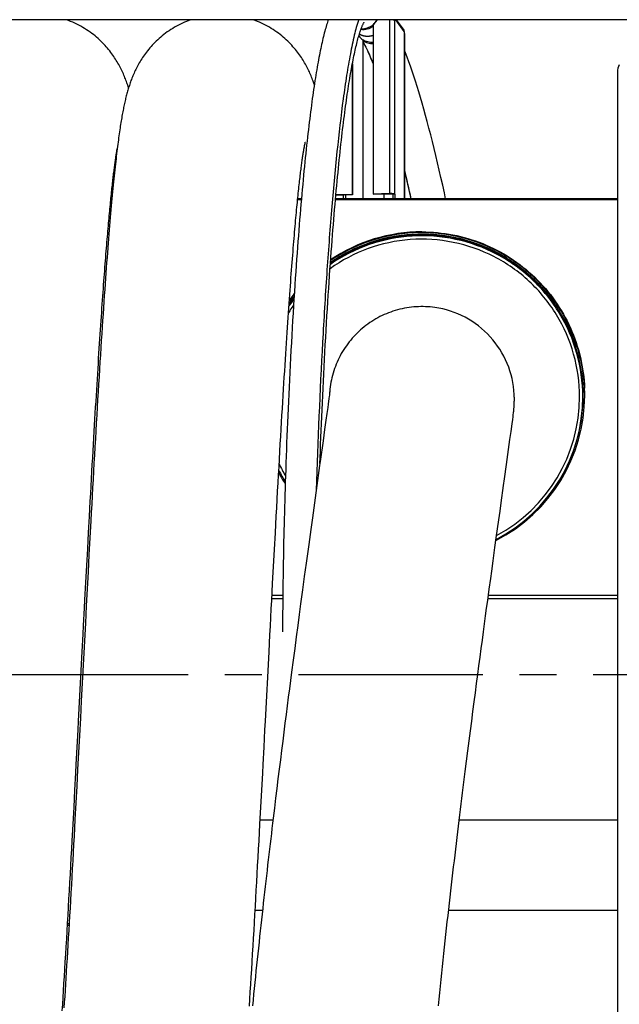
# Model space of a CAD drawing. Extents: x 0 to 420, y 0 to 297.
# Tile 12 of 15: x 197 to 225, y 198 to 245. Entities that reach past the tile are written whole.
import ezdxf

# ---------------------------------------------------------------- set-up
doc = ezdxf.new("R2010")
doc.units = 0
doc.header["$LTSCALE"] = 23.1
doc.linetypes.add('CENTER', pattern=[0.6, 0.375, -0.075, 0.075, -0.075])
doc.linetypes.add('PHANTOM', pattern=[0.8, 0.45, -0.05, 0.1, -0.05, 0.1, -0.05])
for name, color, linetype in [('03___PRT_ALL_CURVES', 7, 'CONTINUOUS'), ('110528_DXF_CONTINUOUS_LINE', 7, 'CONTINUOUS'), ('110651_DXF_CONTINUOUS_LINE', 7, 'CONTINUOUS'), ('110660_DXF_CONTINUOUS_LINE', 7, 'CONTINUOUS'), ('110801_DXF_CONTINUOUS_LINE', 7, 'CONTINUOUS'), ('124299_DXF_CONTINUOUS_LINE', 7, 'CONTINUOUS'), ('AG_HOSE_75_8DXF_CONTINUOUS', 7, 'CONTINUOUS'), ('ASEM_65_75_10_DXF_AXIS', 7, 'CONTINUOUS'), ('G_ASE_DUMMY_DXF_CONTINUOUS', 7, 'CONTINUOUS'), ('GUIDE_75_DXF_CONTINUOUS_LI', 7, 'CONTINUOUS')]:
    doc.layers.add(name, color=color, linetype=linetype)

msp = doc.modelspace()

# ---------------------------------------------------------------- linework, layer by layer
at = {"layer": '03___PRT_ALL_CURVES', "color": 2, "linetype": 'PHANTOM'}
msp.add_open_spline([(212.81446, 244.01124), (212.82677, 244.00543), (212.84522, 243.9967), (212.86675, 243.98652), (212.87905, 243.9807), (212.88828, 243.97634), (212.8975, 243.97197), (212.90442, 243.96871), (212.90903, 243.96652), (212.91096, 243.96563), (212.91248, 243.96486), (212.9141, 243.96431), (212.91696, 243.96345), (212.92104, 243.96218), (212.92756, 243.96016), (212.93572, 243.95764), (212.94877, 243.9536), (212.96509, 243.94855), (212.98141, 243.9435), (212.99446, 243.93946), (213.00262, 243.93693), (213.00914, 243.93491), (213.01323, 243.93366), (213.01607, 243.93275), (213.01772, 243.93229), (213.01948, 243.93206), (213.02164, 243.93169), (213.02685, 243.93087), (213.03466, 243.92962), (213.04508, 243.92796), (213.0555, 243.9263), (213.06939, 243.92409), (213.08329, 243.92187), (213.09718, 243.91966), (213.10586, 243.91827), (213.11281, 243.91717), (213.11801, 243.91634), (213.12236, 243.91565), (213.12539, 243.91515), (213.12713, 243.9149), (213.12844, 243.91462), (213.12972, 243.91467), (213.13145, 243.91462), (213.13446, 243.91458), (213.13877, 243.9145), (213.14394, 243.91441), (213.15083, 243.91429), (213.15945, 243.91414), (213.17323, 243.91391), (213.18702, 243.91367), (213.2008, 243.91343), (213.21114, 243.91326), (213.22148, 243.91307), (213.22923, 243.91295), (213.2344, 243.91285), (213.23655, 243.91283), (213.23828, 243.91276), (213.23999, 243.91292), (213.243, 243.91331), (213.24729, 243.91382), (213.25416, 243.91466), (213.26275, 243.9157), (213.2765, 243.91737), (213.29367, 243.91945), (213.31085, 243.92153), (213.32459, 243.9232), (213.33318, 243.92424), (213.34005, 243.92507), (213.34435, 243.92561), (213.34735, 243.92594), (213.34907, 243.9262), (213.35079, 243.9267), (213.35294, 243.92725), (213.3581, 243.92863), (213.36584, 243.93068), (213.37617, 243.93342), (213.38649, 243.93616), (213.40025, 243.93981), (213.42434, 243.9462), (213.44499, 243.95167), (213.45875, 243.95533)], degree=3, knots=[0, 0, 0, 0, 0.0625, 0.09375, 0.109375, 0.125, 0.140625, 0.15625, 0.16015625, 0.1640625, 0.16601562, 0.16796875, 0.171875, 0.1796875, 0.1875, 0.203125, 0.21875, 0.25, 0.28125, 0.296875, 0.3125, 0.3203125, 0.328125, 0.33203125, 0.33398438, 0.3359375, 0.33984375, 0.34375, 0.359375, 0.375, 0.390625, 0.40625, 0.4375, 0.453125, 0.46875, 0.4765625, 0.484375, 0.4921875, 0.49609375, 0.49804688, 0.5, 0.50195312, 0.50390625, 0.5078125, 0.515625, 0.5234375, 0.53125, 0.546875, 0.5625, 0.59375, 0.609375, 0.625, 0.640625, 0.65625, 0.66015625, 0.6640625, 0.66601562, 0.66796875, 0.671875, 0.6796875, 0.6875, 0.703125, 0.71875, 0.75, 0.78125, 0.796875, 0.8125, 0.8203125, 0.828125, 0.83203125, 0.83398438, 0.8359375, 0.83984375, 0.84375, 0.859375, 0.875, 0.890625, 0.90625, 0.9375, 1, 1, 1, 1], dxfattribs=at)
at = {"layer": '110528_DXF_CONTINUOUS_LINE', "color": 7, "linetype": 'CONTINUOUS'}
msp.add_line((224.95406, 242.23311), (224.95406, 185.50106), dxfattribs=at)
msp.add_arc((225.60406, 242.23311), 0.65, 150, 180, dxfattribs=at)
at = {"layer": '110651_DXF_CONTINUOUS_LINE', "color": 3, "linetype": 'CONTINUOUS'}
for p, q in [((201.1837, 236.36709), (201.13691, 236.36709)), ((199.08356, 202.0889), (199.15665, 202.0889))]:
    msp.add_line(p, q, dxfattribs=at)
at = {"layer": '110660_DXF_CONTINUOUS_LINE', "color": 7, "linetype": 'CONTINUOUS'}
for p, q in [((213.99242, 244.68687), (213.64947, 244.6765)), ((214.4846, 244.65034), (214.47725, 244.6604)), ((214.4846, 244.68687), (214.4846, 244.65034)), ((214.88916, 244.24687), (214.56771, 244.68687)), ((213.45872, 244.45088), (213.45872, 236.4952)), ((214.9255, 244.13486), (214.9255, 244.04684)), ((212.96926, 243.73703), (212.98396, 243.71692)), ((212.98396, 243.71692), (212.98396, 236.26483)), ((214.93285, 244.03678), (214.9255, 244.04684)), ((214.93502, 244.03081), (214.93502, 236.26483)), ((212.46957, 242.53338), (212.46957, 236.46531)), ((212.46957, 236.46531), (211.70963, 236.44234)), ((212.46957, 236.46531), (212.48427, 236.44519)), ((213.45872, 236.4952), (214.25003, 236.51911)), ((213.45872, 236.4952), (213.47341, 236.47508)), ((214.4846, 236.47479), (214.38569, 236.4718)), ((214.47725, 236.48485), (214.4846, 236.47479)), ((214.4846, 236.47479), (214.4846, 236.27897))]:
    msp.add_line(p, q, dxfattribs=at)
at = {"layer": '110660_DXF_CONTINUOUS_LINE', "color": 9, "linetype": 'CONTINUOUS'}
for p, q in [((214.25003, 236.51911), (214.25003, 244.68687)), ((214.47725, 236.48485), (214.47725, 244.6604)), ((214.9255, 244.13486), (214.52222, 244.68687)), ((212.79581, 243.92167), (212.78989, 243.92978)), ((214.93285, 236.26483), (214.93285, 244.03678)), ((212.06434, 236.26483), (212.06434, 236.4325)), ((212.17795, 236.26483), (212.17795, 236.43593)), ((214.25003, 236.51911), (214.26473, 236.49899)), ((214.47725, 236.48485), (214.37834, 236.48186)), ((214.38569, 236.27598), (214.4846, 236.27897)), ((214.49493, 236.26483), (214.4846, 236.27897))]:
    msp.add_line(p, q, dxfattribs=at)
at = {"layer": '110660_DXF_CONTINUOUS_LINE', "color": 3, "linetype": 'CONTINUOUS'}
for p, q in [((212.96926, 243.73703), (212.96926, 236.26483)), ((212.48427, 242.61142), (212.48427, 236.44519)), ((212.48427, 236.44519), (211.70779, 236.42173)), ((213.47341, 236.47508), (214.26473, 236.49899)), ((213.9584, 236.48973), (213.9584, 236.26483)), ((214.37834, 236.48186), (214.38569, 236.4718)), ((214.38569, 236.4718), (214.38569, 236.27598))]:
    msp.add_line(p, q, dxfattribs=at)
at = {"layer": '110660_DXF_CONTINUOUS_LINE', "color": 9, "linetype": 'CONTINUOUS'}
for centre, radius, start, end in [((212.98434, 245.02857), 0.80902, 334.345327, 335.011661), ((213.40263, 244.36504), 0.75153, 216.153894, 219.813743), ((213.40236, 244.36482), 0.75119, 219.814029, 220.936374), ((213.40597, 244.36864), 0.75641, 220.976187, 235.326391)]:
    msp.add_arc(centre, radius, start, end, dxfattribs=at)
at = {"layer": '110660_DXF_CONTINUOUS_LINE', "color": 3, "linetype": 'CONTINUOUS'}
for centre, radius, start, end in [((213.42381, 244.33415), 0.75041, 216.148812, 218.030413), ((213.42746, 244.33768), 0.75546, 218.070719, 232.662121), ((214.57802, 236.27599), 0.19233, 180.002011, 183.331814)]:
    msp.add_arc(centre, radius, start, end, dxfattribs=at)
at = {"layer": '110660_DXF_CONTINUOUS_LINE', "color": 7, "linetype": 'CONTINUOUS'}
msp.add_arc((214.5811, 236.27898), 0.0965, 180.002777, 188.434145, dxfattribs=at)
for points in [[(213.45872, 244.45088), (213.53477, 244.51345), (213.6005, 244.59106), (213.64947, 244.6765)], [(214.9255, 244.13486), (214.9255, 244.17411), (214.91232, 244.21518), (214.88916, 244.24686)], [(214.93501, 244.03081), (214.93501, 244.03293), (214.9341, 244.03507), (214.93285, 244.03678)]]:
    msp.add_open_spline(points, degree=3, dxfattribs=at)
for points, knots in [([(214.39994, 244.68688), (214.41733, 244.68421), (214.4433, 244.67863), (214.47139, 244.66841), (214.47725, 244.6604)], [0, 0, 0, 0, 0.63917389, 1, 1, 1, 1]), ([(214.25003, 236.51911), (214.276, 236.51989), (214.32571, 236.51945), (214.39289, 236.5134), (214.44007, 236.5044), (214.46613, 236.49411), (214.47484, 236.48816), (214.47725, 236.48485)], [0, 0, 0, 0, 0.33444875, 0.63851641, 0.86899139, 0.94733158, 1, 1, 1, 1])]:
    msp.add_open_spline(points, degree=3, knots=knots, dxfattribs=at)
at = {"layer": '110660_DXF_CONTINUOUS_LINE', "color": 9, "linetype": 'CONTINUOUS'}
for points, knots in [([(213.45893, 244.37222), (213.37711, 244.31226), (213.19033, 244.22221), (212.98331, 244.20711), (212.88338, 244.21895)], [0, 0, 0, 0, 0.50202604, 1, 1, 1, 1]), ([(213.45872, 243.61101), (213.37365, 243.60664), (213.20174, 243.62518), (213.04502, 243.6986), (212.97564, 243.74656)], [0, 0, 0, 0, 0.5024894, 1, 1, 1, 1])]:
    msp.add_open_spline(points, degree=3, knots=knots, dxfattribs=at)
at = {"layer": '110660_DXF_CONTINUOUS_LINE', "color": 3, "linetype": 'CONTINUOUS'}
msp.add_open_spline([(214.26473, 236.49899), (214.27771, 236.49938), (214.30246, 236.49914), (214.33645, 236.49622), (214.36106, 236.49108), (214.37536, 236.48594), (214.37834, 236.48186)], degree=3, knots=[0, 0, 0, 0, 0.33484785, 0.63927835, 0.87002835, 1, 1, 1, 1], dxfattribs=at)
at = {"layer": '110801_DXF_CONTINUOUS_LINE', "color": 7, "linetype": 'CONTINUOUS'}
msp.add_line((230.15631, 244.68687), (157.95631, 244.68687), dxfattribs=at)
at = {"layer": '124299_DXF_CONTINUOUS_LINE', "color": 7, "linetype": 'CONTINUOUS'}
for p, q in [((223.32406, 227.01547), (223.32406, 226.98796)), ((223.32406, 226.95236), (223.32406, 227.01547))]:
    msp.add_line(p, q, dxfattribs=at)
at = {"layer": '124299_DXF_CONTINUOUS_LINE', "color": 9, "linetype": 'CONTINUOUS'}
for centre, radius, start, end in [((215.75402, 226.98666), 7.57053, 89.999766, 124.640652), ((215.75562, 227.0134), 7.57221, 142.60443, 145.622226), ((215.75592, 227.01315), 7.6626, 141.618082, 144.483625), ((215.75304, 226.94433), 7.41605, 144.476885, 147.777398), ((215.75554, 226.95036), 7.57211, 142.660169, 145.687352), ((215.75558, 226.98593), 7.57216, 142.628891, 145.650617), ((215.76616, 227.01546), 7.5579, 0.000009, 0.269803), ((215.76102, 226.98796), 7.56304, 0.000003, 0.208335), ((215.75491, 226.94465), 7.41618, 298.291307, 359.998799), ((215.75573, 226.94607), 7.41909, 205.169951, 210.111336)]:
    msp.add_arc(centre, radius, start, end, dxfattribs=at)
at = {"layer": '124299_DXF_CONTINUOUS_LINE', "color": 7, "linetype": 'CONTINUOUS'}
for centre, radius, start, end in [((215.75403, 227.04545), 7.66055, 89.999779, 124.059518), ((215.75587, 227.00893), 7.59253, 142.383074, 145.371571), ((215.75524, 227.01363), 7.66177, 141.60785, 144.489155), ((215.75592, 227.00886), 7.6626, 141.621737, 144.488175), ((215.75589, 227.04448), 7.66256, 141.591917, 144.451508), ((215.75492, 227.01135), 7.65914, 297.059813, 359.998747), ((215.75558, 227.01118), 7.58847, 340.201161, 0.000001), ((215.75557, 227.04673), 7.65848, 0.000331, 2.270278), ((215.7548, 226.9525), 7.56925, 297.461689, 359.998966), ((215.75646, 227.01341), 7.663, 208.427615, 212.933649), ((215.75579, 226.954), 7.57215, 207.252035, 211.92061)]:
    msp.add_arc(centre, radius, start, end, dxfattribs=at)
at = {"layer": '124299_DXF_CONTINUOUS_LINE', "color": 9, "linetype": 'CONTINUOUS'}
for points, knots in [([(223.17109, 226.94449), (223.17109, 227.61988), (222.98423, 228.97793), (222.16426, 230.85745), (220.86583, 232.44645), (219.18585, 233.62434), (217.24981, 234.30382), (215.20179, 234.43373), (213.19625, 234.00555), (211.98335, 233.3665), (211.43428, 232.97314)], [0, 0, 0, 0, 0.1249924, 0.24998675, 0.37498408, 0.49998485, 0.62498845, 0.74999339, 0.8749978, 1, 1, 1, 1]), ([(223.32406, 226.95236), (223.32406, 227.63649), (223.13623, 229.01199), (222.31176, 230.91806), (221.00517, 232.5341), (219.3125, 233.73934), (217.35831, 234.44578), (215.28584, 234.60104), (213.24906, 234.19486), (212.01081, 233.56692), (211.44808, 233.17776)], [0, 0, 0, 0, 0.12499239, 0.24998673, 0.374984, 0.4999847, 0.62498823, 0.74999314, 0.87499762, 1, 1, 1, 1]), ([(223.32397, 227.05105), (223.32076, 227.73347), (223.12744, 229.10462), (222.29808, 231.00278), (220.99, 232.61078), (219.29888, 233.80903), (217.34854, 234.51048), (215.28122, 234.66338), (213.24975, 234.2577), (212.01442, 233.63188), (211.4528, 233.24413)], [0, 0, 0, 0, 0.12499311, 0.24998735, 0.37498453, 0.49998514, 0.62498857, 0.74999337, 0.87499773, 1, 1, 1, 1]), ([(215.75406, 234.55719), (216.24757, 234.55719), (217.23733, 234.46006), (218.66305, 234.02853), (219.97809, 233.32769), (221.13139, 232.38433), (222.07903, 231.23459), (222.78472, 229.92224), (223.22147, 228.49823), (223.32221, 227.50893), (223.32401, 227.01546)], [0, 0, 0, 0, 0.12500624, 0.25001152, 0.37501506, 0.5000163, 0.62501507, 0.75001154, 0.87500625, 1, 1, 1, 1])]:
    msp.add_open_spline(points, degree=3, knots=knots, dxfattribs=at)
at = {"layer": '124299_DXF_CONTINUOUS_LINE', "color": 7, "linetype": 'CONTINUOUS'}
for points, knots in [([(223.34406, 227.01118), (223.34406, 227.69623), (223.15623, 229.07357), (222.33168, 230.98259), (221.02479, 232.60192), (219.33138, 233.81084), (217.37574, 234.52131), (215.30084, 234.6808), (213.26045, 234.27876), (212.01892, 233.65327), (211.45433, 233.26518)], [0, 0, 0, 0, 0.12499239, 0.24998673, 0.37498398, 0.49998467, 0.62498819, 0.7499931, 0.87499759, 1, 1, 1, 1]), ([(223.41406, 227.01118), (223.41406, 227.70023), (223.22578, 229.08558), (222.39911, 231.00674), (221.08843, 232.63839), (219.38916, 233.85973), (217.42521, 234.58238), (215.3392, 234.75329), (213.28468, 234.36113), (212.03172, 233.74063), (211.46099, 233.35445)], [0, 0, 0, 0, 0.12499239, 0.24998672, 0.37498395, 0.49998461, 0.62498809, 0.74999298, 0.87499751, 1, 1, 1, 1]), ([(223.40674, 227.35006), (223.37724, 228.02464), (223.13741, 229.37272), (222.26145, 231.22453), (220.93027, 232.78337), (219.23705, 233.93837), (217.30029, 234.60929), (215.25506, 234.74883), (213.24593, 234.34828), (212.02047, 233.73728), (211.46119, 233.35887)], [0, 0, 0, 0, 0.12499445, 0.24998869, 0.37498594, 0.49998645, 0.62498959, 0.749994, 0.874998, 1, 1, 1, 1]), ([(215.75406, 234.706), (216.24201, 234.706), (217.22049, 234.61219), (218.6326, 234.19517), (219.94014, 233.51709), (221.09464, 232.60269), (222.05415, 231.48542), (222.78355, 230.2059), (223.25622, 228.81154), (223.38872, 227.83764), (223.40804, 227.35011)], [0, 0, 0, 0, 0.1250062, 0.25001131, 0.37501481, 0.50001611, 0.62501497, 0.75001155, 0.87500632, 1, 1, 1, 1])]:
    msp.add_open_spline(points, degree=3, knots=knots, dxfattribs=at)
at = {"layer": 'AG_HOSE_75_8DXF_CONTINUOUS', "color": 7, "linetype": 'CONTINUOUS'}
for p, q in [((201.41097, 238.54604), (201.42177, 238.60874)), ((210.23078, 238.72536), (210.24053, 238.77605)), ((210.24053, 238.77605), (210.24928, 238.81976)), ((210.27099, 238.91934), (210.27377, 238.93089)), ((211.40285, 227.02912), (211.39385, 226.95899)), ((211.41184, 227.10075), (211.40285, 227.02912)), ((211.4166, 227.14002), (211.41184, 227.10075)), ((211.41433, 227.13932), (211.41423, 227.13793)), ((211.41465, 227.1393), (211.41455, 227.13791)), ((211.42128, 227.18433), (211.41646, 227.13885)), ((211.41806, 227.18928), (211.41759, 227.18339)), ((211.41806, 227.18928), (211.41765, 227.18339)), ((211.34686, 226.60533), (211.32487, 226.4427)), ((211.38113, 226.86177), (211.34686, 226.60533)), ((211.39385, 226.95899), (211.38113, 226.86177)), ((220.09116, 226.47242), (220.09343, 226.50572)), ((220.09343, 226.50572), (220.09564, 226.54169)), ((220.09564, 226.54169), (220.09763, 226.57876)), ((220.09763, 226.57876), (220.09924, 226.6131)), ((220.09924, 226.6131), (220.10044, 226.64289)), ((220.10044, 226.64289), (220.10154, 226.67483)), ((220.10154, 226.67483), (220.10236, 226.70298)), ((220.10236, 226.70298), (220.10306, 226.73345)), ((220.10306, 226.73345), (220.10358, 226.76417)), ((220.10358, 226.76417), (220.10388, 226.79124)), ((220.10388, 226.79124), (220.10402, 226.81328)), ((220.10402, 226.81328), (220.10405, 226.84284)), ((211.28554, 226.15541), (211.24267, 225.84427)), ((211.32487, 226.4427), (211.28554, 226.15541)), ((220.04303, 226.0083), (220.05345, 226.09388)), ((220.05345, 226.09388), (220.06475, 226.18983)), ((220.06475, 226.18983), (220.06918, 226.22945)), ((220.06918, 226.22945), (220.07347, 226.27011)), ((220.07347, 226.27011), (220.07718, 226.30738)), ((220.07718, 226.30738), (220.0801, 226.3385)), ((220.0801, 226.3385), (220.08611, 226.40733)), ((220.08611, 226.40733), (220.08896, 226.44276)), ((220.08896, 226.44276), (220.09116, 226.47242)), ((211.24267, 225.84427), (211.18142, 225.40269)), ((219.951, 225.3115), (220.00031, 225.67791)), ((220.00031, 225.67791), (220.02724, 225.88373)), ((220.02724, 225.88373), (220.04303, 226.0083)), ((211.18142, 225.40269), (211.10853, 224.87961)), ((211.10853, 224.87961), (210.97261, 223.90768)), ((219.73696, 223.76274), (219.89925, 224.93291)), ((219.37392, 221.16454), (219.43004, 221.5671)), ((200.07527, 220.55836), (200.11611, 221.30873)), ((210.6022, 221.24935), (210.52731, 220.70781)), ((219.25474, 220.30687), (219.37392, 221.16454)), ((200.03375, 219.78949), (200.07527, 220.55836)), ((208.81986, 219.75648), (208.86254, 220.54703)), ((210.52731, 220.70781), (210.43021, 220.00229)), ((200.13729, 220.31448), (200.09457, 219.51799)), ((219.192, 219.85358), (219.25474, 220.30687)), ((199.99169, 219.00508), (200.03375, 219.78949)), ((208.77739, 218.96434), (208.81986, 219.75648)), ((210.43021, 220.00229), (210.3087, 219.11498)), ((219.10529, 219.22518), (219.192, 219.85358)), ((200.09457, 219.51799), (200.05188, 218.71709)), ((210.3087, 219.11498), (210.22479, 218.49892)), ((219.03806, 218.7366), (219.10529, 219.22518)), ((199.94924, 218.2084), (199.99169, 219.00508)), ((200.05188, 218.71709), (200.00922, 217.91261)), ((208.73503, 218.16911), (208.77739, 218.96434)), ((218.99228, 218.40279), (219.03806, 218.7366)), ((199.90649, 217.40192), (199.94924, 218.2084)), ((208.69265, 217.36944), (208.73503, 218.16911)), ((210.22479, 218.49892), (210.13861, 217.86323)), ((218.92217, 217.88994), (218.99228, 218.40279)), ((200.00922, 217.91261), (199.9666, 217.10528)), ((210.13861, 217.86323), (210.05013, 217.20738)), ((218.85035, 217.36266), (218.92217, 217.88994)), ((218.80154, 217.0031), (218.85035, 217.36266)), ((199.9666, 217.10528), (199.92401, 216.29582)), ((210.05013, 217.20738), (209.98228, 216.70186)), ((218.75199, 216.63697), (218.80154, 217.0031)), ((209.98228, 216.70186), (209.91309, 216.18423)), ((218.70168, 216.26422), (218.75199, 216.63697)), ((199.92401, 216.29582), (199.73244, 212.6397)), ((209.91309, 216.18423), (209.84254, 215.65413)), ((218.59876, 215.49823), (218.65061, 215.88471)), ((218.65061, 215.88471), (218.70168, 216.26422)), ((209.84254, 215.65413), (209.77067, 215.11151)), ((218.54615, 215.10468), (218.59876, 215.49823)), ((209.77067, 215.11151), (209.69753, 214.55636)), ((218.49275, 214.70383), (218.54615, 215.10468)), ((209.69753, 214.55636), (209.62312, 213.98864)), ((218.43857, 214.29565), (218.49275, 214.70383)), ((218.38362, 213.88017), (218.43857, 214.29565)), ((209.57282, 213.60314), (209.52199, 213.21197)), ((209.62312, 213.98864), (209.57282, 213.60314)), ((218.32791, 213.45737), (218.38362, 213.88017)), ((209.52199, 213.21197), (209.47063, 212.81513)), ((218.27147, 213.02721), (218.32791, 213.45737)), ((209.47063, 212.81513), (209.41873, 212.41255)), ((218.21431, 212.58969), (218.27147, 213.02721)), ((209.41873, 212.41255), (209.36631, 212.00421)), ((218.15644, 212.14478), (218.21431, 212.58969)), ((199.68987, 211.82864), (199.64735, 211.02048)), ((209.36631, 212.00421), (209.31337, 211.5901)), ((218.03862, 211.23251), (218.09786, 211.69239)), ((218.09786, 211.69239), (218.15644, 212.14478)), ((199.54242, 210.468), (199.58533, 211.28312)), ((208.3298, 210.45849), (208.37263, 211.27213)), ((209.31337, 211.5901), (209.25994, 211.17017)), ((217.97872, 210.7651), (218.03862, 211.23251)), ((199.64735, 211.02048), (199.60489, 210.21658)), ((209.25994, 211.17017), (209.20602, 210.74435)), ((217.91818, 210.29003), (217.97872, 210.7651)), ((209.15165, 210.31264), (209.09683, 209.87499)), ((209.20602, 210.74435), (209.15165, 210.31264)), ((199.60489, 210.21658), (199.56254, 209.41807)), ((209.09683, 209.87499), (209.04159, 209.43135)), ((217.857, 209.80731), (217.91818, 210.29003)), ((199.56254, 209.41807), (199.52027, 208.62546)), ((209.04159, 209.43135), (208.98595, 208.98173)), ((217.79518, 209.31682), (217.857, 209.80731)), ((199.43506, 208.44308), (199.47801, 209.25015)), ((208.2226, 208.43689), (208.2655, 209.2429)), ((208.98595, 208.98173), (208.92991, 208.5261)), ((217.73274, 208.81848), (217.79518, 209.31682)), ((199.39211, 207.6409), (199.43506, 208.44308)), ((199.52027, 208.62546), (199.47803, 207.83844)), ((208.92991, 208.5261), (208.87349, 208.06445)), ((208.17971, 207.63563), (208.2226, 208.43689)), ((208.87349, 208.06445), (208.81671, 207.59687)), ((199.34916, 206.84446), (199.39211, 207.6409)), ((208.1368, 206.84006), (208.17971, 207.63563))]:
    msp.add_line(p, q, dxfattribs=at)
at = {"layer": 'AG_HOSE_75_8DXF_CONTINUOUS', "color": 9, "linetype": 'CONTINUOUS'}
for p, q in [((201.1837, 236.36709), (201.13691, 236.36709)), ((199.08785, 202.16271), (199.16099, 202.16271))]:
    msp.add_line(p, q, dxfattribs=at)
at = {"layer": 'AG_HOSE_75_8DXF_CONTINUOUS', "color": 7, "linetype": 'CONTINUOUS'}
for points in [[(201.95572, 241.48092), (201.95267, 241.49088), (201.93472, 241.54783), (201.91611, 241.6051), (201.89682, 241.66273), (201.87681, 241.72072), (201.85599, 241.77922), (201.83431, 241.83825), (201.81173, 241.8978), (201.78817, 241.95798), (201.76354, 242.01888), (201.73782, 242.0804), (201.71101, 242.14242), (201.68302, 242.205), (201.65385, 242.26808), (201.6236, 242.33128), (201.59223, 242.3946), (201.55971, 242.45806), (201.52615, 242.52132), (201.49163, 242.58424), (201.45602, 242.64696), (201.41922, 242.70964), (201.38122, 242.77219), (201.34196, 242.83467), (201.30119, 242.89739), (201.25886, 242.96032), (201.21493, 243.02342), (201.16914, 243.08693), (201.12138, 243.15089), (201.07165, 243.21516), (201.01987, 243.27969), (200.96597, 243.34444), (200.90991, 243.40931), (200.85166, 243.47423), (200.79115, 243.53911), (200.72835, 243.60386), (200.66327, 243.66834), (200.59585, 243.73248), (200.52607, 243.79616), (200.45406, 243.85917), (200.37978, 243.92141), (200.30321, 243.98281), (200.22452, 244.04312), (200.14369, 244.10227), (200.06073, 244.16017), (199.97583, 244.2166), (199.88901, 244.27148), (199.80028, 244.32475), (199.70982, 244.37624), (199.61767, 244.42587), (199.52384, 244.47359), (199.42848, 244.51927), (199.33165, 244.56286), (199.23337, 244.6043), (199.13382, 244.64348), (199.03304, 244.68036), (199.01383, 244.68687)], [(204.89789, 244.68687), (204.88668, 244.68309), (204.78635, 244.64661), (204.68721, 244.60783), (204.5893, 244.56681), (204.4928, 244.52365), (204.39773, 244.4784), (204.30414, 244.4311), (204.21218, 244.38189), (204.12186, 244.33081), (204.03322, 244.27793), (203.94646, 244.22343), (203.86157, 244.16736), (203.77859, 244.10981), (203.69774, 244.05101), (203.61903, 243.99106), (203.54243, 243.93004), (203.46816, 243.86819), (203.39619, 243.80562), (203.32648, 243.74241), (203.25915, 243.67879), (203.19424, 243.61492), (203.13163, 243.55082), (203.07126, 243.48656), (203.01312, 243.42227), (202.95714, 243.35798), (202.90318, 243.29368), (202.8512, 243.22942), (202.80115, 243.16527), (202.75293, 243.10122), (202.70648, 243.03729), (202.66176, 242.97355), (202.6187, 242.90999), (202.57723, 242.84664), (202.53732, 242.78353), (202.49892, 242.72071), (202.46198, 242.65819), (202.42646, 242.59601), (202.3923, 242.53418), (202.35946, 242.47272), (202.32788, 242.41165), (202.29752, 242.35097), (202.26833, 242.29068), (202.24026, 242.23079), (202.21327, 242.17132), (202.18731, 242.11226), (202.16234, 242.0536), (202.13831, 241.99536), (202.11519, 241.93754), (202.09294, 241.88011), (202.0715, 241.82306), (202.05083, 241.76637), (202.0309, 241.71002), (202.01167, 241.654), (201.99312, 241.59834), (201.97519, 241.54297), (201.9578, 241.48771), (201.94092, 241.43254), (201.92453, 241.37743), (201.90854, 241.32215), (201.89292, 241.26665), (201.87765, 241.21092), (201.86268, 241.15478), (201.84799, 241.09817), (201.83355, 241.04108), (201.81934, 240.98337), (201.80532, 240.92499), (201.7915, 240.86591), (201.77785, 240.80603), (201.76434, 240.74531), (201.75098, 240.6837), (201.73772, 240.62105), (201.72455, 240.5573), (201.71147, 240.49243), (201.69845, 240.4263), (201.68549, 240.35887), (201.67258, 240.29008), (201.65969, 240.2198), (201.64682, 240.14798), (201.63396, 240.07456), (201.62108, 239.99936), (201.60818, 239.92233), (201.59525, 239.84339), (201.58228, 239.76241), (201.56925, 239.67926), (201.55616, 239.59392), (201.54302, 239.50638), (201.52983, 239.41658), (201.51657, 239.32445), (201.50325, 239.22994), (201.48986, 239.13297), (201.47641, 239.03349), (201.46288, 238.93147), (201.44929, 238.82686), (201.43562, 238.71959), (201.42188, 238.60962), (201.40806, 238.49689), (201.39416, 238.38135), (201.38017, 238.26288), (201.36609, 238.14143), (201.35192, 238.01694), (201.33766, 237.88938), (201.32331, 237.7587), (201.30887, 237.62482), (201.29433, 237.4877), (201.27969, 237.34728), (201.26496, 237.20351), (201.25012, 237.05632), (201.23518, 236.90566), (201.22015, 236.75146), (201.205, 236.59362), (201.18974, 236.43211), (201.17437, 236.26684), (201.15888, 236.09763), (201.14325, 235.92439), (201.1275, 235.7471), (201.11161, 235.56561), (201.09559, 235.37986), (201.07943, 235.18979), (201.06312, 234.99518), (201.04666, 234.79599), (201.03004, 234.59215), (201.01326, 234.38337), (200.99631, 234.16966), (200.9792, 233.95089), (200.96188, 233.72657), (200.94435, 233.49665), (200.92662, 233.26102), (200.90866, 233.0192), (200.89046, 232.77109), (200.87203, 232.51662), (200.85333, 232.25527), (200.83435, 231.98676), (200.81511, 231.71119), (200.79561, 231.42855), (200.77583, 231.13857), (200.7558, 230.84137), (200.73555, 230.53762), (200.71509, 230.22727), (200.69442, 229.91029), (200.67361, 229.58749), (200.65263, 229.25888), (200.63151, 228.92441), (200.61027, 228.58494), (200.58893, 228.2405), (200.56749, 227.89108), (200.54599, 227.53748), (200.52443, 227.17977), (200.50281, 226.81798), (200.48119, 226.45295), (200.45955, 226.08477), (200.43789, 225.7135), (200.41625, 225.33989), (200.39466, 224.96424), (200.37309, 224.58644), (200.35155, 224.20669), (200.33004, 223.82516), (200.30856, 223.44186), (200.2871, 223.05672), (200.26567, 222.66984), (200.24425, 222.2813), (200.22284, 221.89106), (200.20144, 221.49916), (200.18005, 221.10574), (200.13729, 220.31448)], [(210.69574, 241.62976), (210.6779, 241.68255), (210.65712, 241.7421), (210.63559, 241.80189), (210.61326, 241.86196), (210.59009, 241.9223), (210.56607, 241.98283), (210.54116, 242.0436), (210.51533, 242.10458), (210.4886, 242.16562), (210.46096, 242.22671), (210.43235, 242.28787), (210.40281, 242.34897), (210.37236, 242.4099), (210.34092, 242.47079), (210.30838, 242.53177), (210.27471, 242.59281), (210.23987, 242.65393), (210.20364, 242.71543), (210.16595, 242.77729), (210.12677, 242.83948), (210.08593, 242.90215), (210.0433, 242.96535), (209.99889, 243.02895), (209.95263, 243.09292), (209.90446, 243.15721), (209.85432, 243.22176), (209.80218, 243.28649), (209.74799, 243.35134), (209.69169, 243.41623), (209.63323, 243.48111), (209.57254, 243.54592), (209.50958, 243.61055), (209.44438, 243.67489), (209.37684, 243.73886), (209.30697, 243.80237), (209.23489, 243.86517), (209.16055, 243.92719), (209.08396, 243.98835), (209.00527, 244.0484), (208.92448, 244.10728), (208.84159, 244.16489), (208.75678, 244.22102), (208.67009, 244.2756), (208.58152, 244.32856), (208.49122, 244.37975), (208.39922, 244.4291), (208.30556, 244.47654), (208.21039, 244.52196), (208.11374, 244.56529), (208.01567, 244.60647), (207.91634, 244.64541), (207.8158, 244.68206), (207.80155, 244.68687)], [(208.86254, 220.54703), (208.90545, 221.33533), (208.92698, 221.72831), (208.94855, 222.11997), (208.97004, 222.50804), (208.99144, 222.89249), (209.01275, 223.2732), (209.03384, 223.64783), (209.05471, 224.01614), (209.07537, 224.37835), (209.09571, 224.73282), (209.1157, 225.07894), (209.13538, 225.4174), (209.15478, 225.74853), (209.17387, 226.07227), (209.19267, 226.38877), (209.21122, 226.69872), (209.22951, 227.00214), (209.24754, 227.29909), (209.26537, 227.59023), (209.28298, 227.87567), (209.30037, 228.15536), (209.31757, 228.42973), (209.33459, 228.69891), (209.35142, 228.96285), (209.36807, 229.2217), (209.38453, 229.47553), (209.40081, 229.72435), (209.41691, 229.9683), (209.43283, 230.20742), (209.44858, 230.44175), (209.46416, 230.67143), (209.47957, 230.89653), (209.49481, 231.11707), (209.50989, 231.33318), (209.5248, 231.5449), (209.53955, 231.75227), (209.55415, 231.95545), (209.56859, 232.15447), (209.58288, 232.34937), (209.59702, 232.54028), (209.61102, 232.72726), (209.62486, 232.91033), (209.63857, 233.08965), (209.65214, 233.26525), (209.66557, 233.43717), (209.67887, 233.60556), (209.69203, 233.77046), (209.70507, 233.9319), (209.71797, 234.08999), (209.73075, 234.24475), (209.7434, 234.39621), (209.75593, 234.5445), (209.76834, 234.68967), (209.78063, 234.83173), (209.79281, 234.97079), (209.80487, 235.10688), (209.81682, 235.24003), (209.82865, 235.37031), (209.84036, 235.49773), (209.85197, 235.62234), (209.86347, 235.74425), (209.87487, 235.86349), (209.88616, 235.98007), (209.89735, 236.09406), (209.90843, 236.2055), (209.91941, 236.3144), (209.93028, 236.42078), (209.94105, 236.52466), (209.9517, 236.62607), (209.96225, 236.72501), (209.97269, 236.82153), (209.98302, 236.91564), (209.99322, 237.00733), (210.00331, 237.09663), (210.01329, 237.18357), (210.02313, 237.26813), (210.03285, 237.35033), (210.04244, 237.43021), (210.05191, 237.5078), (210.06124, 237.58312), (210.07044, 237.6562), (210.0795, 237.72702), (210.08842, 237.79562), (210.0972, 237.86202), (210.10583, 237.9262), (210.1143, 237.98817), (210.12262, 238.04799), (210.13077, 238.10563), (210.13876, 238.16112), (210.14658, 238.21451), (210.15423, 238.26578), (210.16169, 238.31496), (210.16898, 238.3621), (210.17607, 238.40717), (210.18297, 238.45018), (210.18967, 238.4912), (210.19616, 238.53025), (210.20246, 238.56738), (210.20855, 238.60262), (210.21443, 238.63601), (210.2201, 238.66759), (210.22556, 238.69737), (210.23078, 238.72536)], [(210.24928, 238.81976), (210.25696, 238.85659), (210.26037, 238.87244), (210.26349, 238.88662), (210.2663, 238.89914), (210.2688, 238.91004), (210.27099, 238.91934)], [(200.11611, 221.30873), (200.15619, 222.03861), (200.17589, 222.39483), (200.19535, 222.74525), (200.21456, 223.08913), (200.23348, 223.42621), (200.25213, 223.75678), (200.27053, 224.08096), (200.28865, 224.39861), (200.30651, 224.70992), (200.32414, 225.01539), (200.34154, 225.31505), (200.3587, 225.60893), (200.37567, 225.89754), (200.39243, 226.18092), (200.40898, 226.45907), (200.42537, 226.73249), (200.44158, 227.00126), (200.45762, 227.26534), (200.47349, 227.52493), (200.48919, 227.7801), (200.50474, 228.03083), (200.52012, 228.27726), (200.53535, 228.51939), (200.55043, 228.75726), (200.56535, 228.99099), (200.58011, 229.22061), (200.59473, 229.44613), (200.60919, 229.66769), (200.62352, 229.88528), (200.63769, 230.09896), (200.65173, 230.30884), (200.66563, 230.51496), (200.67939, 230.71734), (200.69302, 230.91611), (200.70651, 231.11128), (200.71988, 231.3029), (200.73312, 231.4911), (200.74623, 231.67592), (200.75922, 231.85739), (200.77209, 232.03561), (200.78483, 232.21062), (200.79746, 232.38245), (200.80998, 232.5512), (200.82238, 232.7169), (200.83466, 232.87957), (200.84685, 233.03934), (200.85892, 233.19623), (200.8709, 233.35027), (200.88276, 233.50151), (200.89453, 233.64999), (200.90618, 233.79573), (200.91774, 233.93878), (200.9292, 234.07915), (200.94055, 234.21689), (200.95181, 234.35206), (200.96297, 234.48469), (200.97403, 234.6148), (200.985, 234.74243), (200.99587, 234.86762), (201.00665, 234.99039), (201.01733, 235.1108), (201.02792, 235.22886), (201.03842, 235.3446), (201.04883, 235.4581), (201.05915, 235.56939), (201.06938, 235.67848), (201.07953, 235.78541), (201.08958, 235.89021), (201.09955, 235.99289), (201.10942, 236.0935), (201.11921, 236.19204), (201.12892, 236.28853), (201.13854, 236.38305), (201.14807, 236.47561), (201.15752, 236.56623), (201.16689, 236.65495), (201.17618, 236.74181), (201.18539, 236.82682), (201.19451, 236.90998), (201.20354, 236.99133), (201.2125, 237.07086), (201.22136, 237.14862), (201.23015, 237.2246), (201.23884, 237.29883), (201.24746, 237.37135), (201.25599, 237.44217), (201.26444, 237.51129), (201.27279, 237.57871), (201.28105, 237.64445), (201.28922, 237.7085), (201.29729, 237.77087), (201.30526, 237.83155), (201.31314, 237.89058), (201.3209, 237.94794), (201.32856, 238.00366), (201.33612, 238.05775), (201.34356, 238.11021), (201.35089, 238.16105), (201.3581, 238.21028), (201.36519, 238.25788), (201.37215, 238.30388), (201.37898, 238.34827), (201.38567, 238.39104), (201.39222, 238.43218), (201.39862, 238.47173), (201.40488, 238.50968), (201.41097, 238.54604)], [(219.89925, 224.93291), (219.91376, 225.0386), (219.951, 225.3115)], [(210.97261, 223.90768), (210.94508, 223.71136), (210.6022, 221.24935)], [(219.59791, 222.76822), (219.64244, 223.08638), (219.73696, 223.76274)], [(219.43004, 221.5671), (219.48376, 221.95091), (219.59791, 222.76822)], [(199.84214, 216.18153), (199.88506, 216.99629), (199.90649, 217.40192)], [(208.62894, 216.16105), (208.67144, 216.96791), (208.69265, 217.36944)], [(199.77788, 214.95739), (199.82071, 215.77373), (199.84214, 216.18153)], [(208.56502, 214.94323), (208.60765, 215.75591), (208.62894, 216.16105)], [(199.58533, 211.28312), (199.60676, 211.6912), (199.77788, 214.95739)], [(208.37263, 211.27213), (208.39403, 211.67963), (208.56502, 214.94323)], [(199.73244, 212.6397), (199.71115, 212.23388), (199.68987, 211.82864)], [(199.47801, 209.25015), (199.49948, 209.65531), (199.54242, 210.468)], [(208.2655, 209.2429), (208.28694, 209.6473), (208.3298, 210.45849)], [(216.52831, 198.29143), (216.5597, 198.60114), (216.59136, 198.91047), (216.62329, 199.21934), (216.65545, 199.52766), (216.68781, 199.83501), (216.72032, 200.14128), (216.75298, 200.44642), (216.78575, 200.75016), (216.81859, 201.05232), (216.8515, 201.35292), (216.88448, 201.65199), (216.91751, 201.94944), (216.95057, 202.24522), (216.98366, 202.5394), (217.01676, 202.83192), (217.04986, 203.12271), (217.08296, 203.41188), (217.11605, 203.69937), (217.14912, 203.98512), (217.18217, 204.26922), (217.21519, 204.55163), (217.24817, 204.83229), (217.2811, 205.1112), (217.31398, 205.38832), (217.34679, 205.66362), (217.37954, 205.93709), (217.4122, 206.2087), (217.44477, 206.47841), (217.47725, 206.74624), (217.50962, 207.01214), (217.54189, 207.27609), (217.57404, 207.53811), (217.60606, 207.79815), (217.63794, 208.0562), (217.66969, 208.31229), (217.70129, 208.56639), (217.73274, 208.81848)], [(199.47803, 207.83844), (199.43576, 207.05632), (199.41459, 206.66717), (199.39339, 206.27911), (199.37214, 205.89185), (199.35085, 205.50589), (199.32957, 205.12211), (199.30828, 204.74039), (199.28701, 204.36102), (199.26583, 203.98555), (199.24475, 203.61404), (199.22376, 203.24653), (199.20294, 202.88449), (199.1823, 202.52814), (199.16184, 202.17729), (199.1416, 201.83276), (199.1216, 201.49477), (199.10182, 201.16307), (199.08226, 200.83778), (199.06294, 200.51887), (199.04384, 200.20631), (199.02498, 199.90013), (199.00635, 199.60031), (198.98795, 199.3068), (198.96978, 199.01957), (198.95186, 198.73866), (198.93418, 198.46393), (198.91672, 198.19514)], [(208.81671, 207.59687), (208.78819, 207.36084), (208.75959, 207.12335), (208.73092, 206.88439), (208.70217, 206.64396), (208.67336, 206.4021), (208.64449, 206.15878), (208.61556, 205.91403), (208.58658, 205.66787), (208.55756, 205.42029), (208.5285, 205.17132), (208.4994, 204.92098), (208.47028, 204.66927), (208.44114, 204.41621), (208.412, 204.16185), (208.38284, 203.90617), (208.35369, 203.64921), (208.32456, 203.39101), (208.29544, 203.13157), (208.26635, 202.87093), (208.2373, 202.60913), (208.20829, 202.34619), (208.17933, 202.08214), (208.15044, 201.81702), (208.12162, 201.55086), (208.09288, 201.2837), (208.06424, 201.01558), (208.0357, 200.74654), (208.00728, 200.47662), (207.97899, 200.20588), (207.95083, 199.93434), (207.92281, 199.66203), (207.89496, 199.38902), (207.86728, 199.11535), (207.83979, 198.84106), (207.81251, 198.56622), (207.78545, 198.2909)], [(198.8382, 198.05794), (198.85807, 198.36826), (198.87815, 198.68508), (198.89845, 199.00844), (198.91897, 199.33837), (198.93968, 199.6744), (198.96059, 200.01662), (198.98167, 200.36498), (199.00291, 200.71877), (199.0243, 201.07814), (199.04584, 201.44293), (199.06746, 201.81197), (199.08916, 202.18523), (199.11094, 202.56262), (199.13273, 202.94286), (199.15453, 203.32578), (199.17634, 203.71137), (199.19809, 204.09855), (199.21979, 204.48687), (199.24145, 204.87658), (199.26306, 205.26766), (199.28463, 205.65992), (199.30615, 206.05336), (199.34916, 206.84446)], [(207.64043, 198.2819), (207.66157, 198.61452), (207.68289, 198.95348), (207.70442, 199.29907), (207.72613, 199.65104), (207.74792, 200.00766), (207.76979, 200.36887), (207.79174, 200.73463), (207.81366, 201.10306), (207.83553, 201.47373), (207.85737, 201.84687), (207.87914, 202.22152), (207.9008, 202.59712), (207.92239, 202.97401), (207.94393, 203.35256), (207.96542, 203.73265), (207.98685, 204.11421), (208.00828, 204.49773), (208.02969, 204.88319), (208.05109, 205.27045), (208.0725, 205.65981), (208.09392, 206.05134), (208.1368, 206.84006)]]:
    msp.add_lwpolyline(points, dxfattribs=at)
for centre, radius, start, end in [((215.75233, 226.84059), 4.34827, 176.078978, 176.527206), ((215.75229, 226.84059), 4.34824, 175.47831, 176.060614), ((215.75618, 226.84064), 4.34787, 0.000356, 2.90479)]:
    msp.add_arc(centre, radius, start, end, dxfattribs=at)
for points, knots in [([(216.36597, 231.14607), (216.07368, 231.18758), (215.47883, 231.21096), (214.59937, 231.06465), (213.7674, 230.74329), (213.01789, 230.26013), (212.38177, 229.63523), (211.88545, 228.89438), (211.54954, 228.06877), (211.44172, 227.48347), (211.41806, 227.18928)], [0, 0, 0, 0, 0.12501662, 0.25003234, 0.37504403, 0.5000494, 0.62504712, 0.75003715, 0.87502069, 1, 1, 1, 1]), ([(220.09847, 227.06098), (220.07327, 227.5576), (219.84869, 228.55046), (219.0298, 229.83192), (217.82714, 230.76289), (216.85842, 231.07612), (216.36597, 231.14607)], [0, 0, 0, 0, 0.24996765, 0.49995388, 0.74996615, 1, 1, 1, 1])]:
    msp.add_open_spline(points, degree=3, knots=knots, dxfattribs=at)
at = {"layer": 'ASEM_65_75_10_DXF_AXIS', "color": 7, "linetype": 'CENTER'}
msp.add_line((246.33631, 213.86709), (148.10631, 213.86709), dxfattribs=at)
at = {"layer": 'G_ASE_DUMMY_DXF_CONTINUOUS', "color": 7, "linetype": 'CONTINUOUS'}
for p, q in [((210.08754, 236.26483), (209.91441, 236.26483)), ((224.95406, 236.26483), (211.69378, 236.26483)), ((210.08322, 236.21553), (209.90944, 236.21553)), ((224.95406, 236.21553), (211.68938, 236.21553)), ((209.21102, 217.5996), (208.70483, 217.5996)), ((224.95406, 217.5996), (218.8826, 217.5996)), ((208.74806, 207.02725), (208.14691, 207.02725)), ((224.95406, 207.02725), (217.51147, 207.02725)), ((208.25693, 202.78598), (207.91162, 202.78598)), ((224.95406, 202.78598), (217.01156, 202.78598))]:
    msp.add_line(p, q, dxfattribs=at)
at = {"layer": 'G_ASE_DUMMY_DXF_CONTINUOUS', "color": 9, "linetype": 'CONTINUOUS'}
for p, q in [((209.20953, 217.44755), (208.69678, 217.44755)), ((224.95406, 217.44755), (218.8619, 217.44755))]:
    msp.add_line(p, q, dxfattribs=at)
at = {"layer": 'GUIDE_75_DXF_CONTINUOUS_LI', "color": 7, "linetype": 'CONTINUOUS'}
for p, q in [((212.78989, 243.92978), (212.81786, 243.89149)), ((213.22459, 243.16883), (213.20798, 243.20432))]:
    msp.add_line(p, q, dxfattribs=at)
for points in [[(211.35204, 244.68687), (211.33612, 244.64011), (211.31488, 244.57555), (211.29358, 244.50864), (211.27222, 244.43934), (211.25089, 244.36782), (211.22957, 244.29411), (211.20827, 244.2181), (211.18698, 244.13982), (211.1657, 244.05925), (211.14443, 243.97634), (211.12319, 243.8911), (211.10195, 243.80351), (211.08073, 243.71354), (211.05954, 243.62122), (211.03836, 243.52652), (211.01721, 243.42943), (210.99608, 243.32998), (210.97499, 243.22816), (210.95393, 243.12396), (210.93292, 243.01742), (210.91195, 242.90856), (210.89103, 242.79735), (210.87015, 242.68375), (210.84931, 242.56777), (210.82851, 242.44939), (210.80774, 242.32852), (210.787, 242.20515), (210.76629, 242.07927), (210.74559, 241.95078), (210.72491, 241.81969), (210.70425, 241.68597), (210.6836, 241.54953), (210.66296, 241.41037), (210.64233, 241.26847), (210.6217, 241.12373), (210.60107, 240.97614), (210.58045, 240.82568), (210.55983, 240.67228), (210.5392, 240.5159), (210.51857, 240.35656), (210.49794, 240.19414), (210.4773, 240.02865), (210.45667, 239.86006), (210.43602, 239.68828), (210.41538, 239.5133), (210.39474, 239.33511), (210.3741, 239.15361), (210.35346, 238.96877), (210.33282, 238.78059), (210.31218, 238.58897), (210.29154, 238.39387), (210.27091, 238.19531), (210.25028, 237.99319), (210.22966, 237.7875), (210.20906, 237.57824), (210.18847, 237.36533), (210.16789, 237.14877), (210.14734, 236.92856), (210.12681, 236.7046), (210.1063, 236.47691), (210.08582, 236.24547), (210.06537, 236.0102), (210.04497, 235.77117), (210.0246, 235.52831), (210.00425, 235.28125), (209.98394, 235.0302), (209.96367, 234.77497), (209.94336, 234.51455), (209.92303, 234.24898), (209.90268, 233.97822), (209.88225, 233.70111), (209.86175, 233.41765), (209.84119, 233.12783), (209.82051, 232.83044), (209.7997, 232.52499), (209.7788, 232.21195), (209.75785, 231.89154), (209.73682, 231.56295), (209.71579, 231.22704), (209.69494, 230.88653), (209.67427, 230.5414), (209.65382, 230.19184), (209.63377, 229.84098), (209.61413, 229.48907), (209.59491, 229.13611), (209.57624, 228.78494), (209.55816, 228.43646), (209.54062, 228.09003), (209.52364, 227.74616), (209.50722, 227.40521), (209.49133, 227.06706), (209.47596, 226.73156), (209.46109, 226.39879), (209.44671, 226.06886), (209.43282, 225.74163), (209.41939, 225.41715), (209.40643, 225.09555), (209.39394, 224.77682), (209.3819, 224.46102), (209.37031, 224.14825), (209.35917, 223.83866), (209.34846, 223.53232), (209.33819, 223.22929), (209.32835, 222.92973), (209.31894, 222.63367), (209.30995, 222.34118), (209.30138, 222.05246), (209.29321, 221.76746), (209.28545, 221.4863), (209.2781, 221.20944), (209.27114, 220.93687), (209.26457, 220.66863), (209.25838, 220.40525), (209.25258, 220.14681), (209.24715, 219.89322), (209.24209, 219.64467), (209.23738, 219.40135), (209.23303, 219.16304), (209.229, 218.92937), (209.2253, 218.70038), (209.22191, 218.476), (209.21881, 218.25573), (209.21601, 218.03957), (209.21348, 217.8275), (209.21121, 217.61901), (209.20921, 217.41409), (209.20745, 217.21275), (209.20594, 217.01452), (209.20466, 216.81941), (209.20363, 216.62741), (209.20282, 216.43807), (209.20225, 216.25124), (209.20191, 216.06709), (209.2018, 215.8954)], [(210.95925, 223.8124), (210.9692, 224.08882), (210.98073, 224.40012), (210.99272, 224.71469), (211.00517, 225.03251), (211.0181, 225.35344), (211.03151, 225.67735), (211.04541, 226.0042), (211.0598, 226.33383), (211.07468, 226.6659), (211.09005, 227.0003), (211.10591, 227.33694), (211.12227, 227.6755), (211.13912, 228.016), (211.15646, 228.3582), (211.17427, 228.70132), (211.19257, 229.04578), (211.21135, 229.39091), (211.23047, 229.73441), (211.24994, 230.07621), (211.26976, 230.41614), (211.28976, 230.75168), (211.30994, 231.08267), (211.33029, 231.40911), (211.35066, 231.72876), (211.37097, 232.04095), (211.39127, 232.34629), (211.41149, 232.6445), (211.4316, 232.93515), (211.4516, 233.21866), (211.47155, 233.49609), (211.49144, 233.76744), (211.51125, 234.03272), (211.53103, 234.29292), (211.55079, 234.54807), (211.57051, 234.79815), (211.59024, 235.04406), (211.61001, 235.28595), (211.62978, 235.52365), (211.64958, 235.7576), (211.66942, 235.98786), (211.68928, 236.21435), (211.70916, 236.43717), (211.72907, 236.65634), (211.74898, 236.87184), (211.76892, 237.08378), (211.78886, 237.29216), (211.80881, 237.49699), (211.82876, 237.69834), (211.84872, 237.89622), (211.86867, 238.09064), (211.88862, 238.28168), (211.90857, 238.46934), (211.9285, 238.65363), (211.94844, 238.83464), (211.96836, 239.0124), (211.98827, 239.1869), (212.00817, 239.35823), (212.02807, 239.52641), (212.04795, 239.69143), (212.06781, 239.85339), (212.08767, 240.01229), (212.10751, 240.16813), (212.12733, 240.321), (212.14714, 240.47089), (212.16693, 240.61782), (212.18671, 240.76186), (212.20647, 240.90302), (212.2262, 241.0413), (212.24592, 241.1768), (212.26561, 241.30951), (212.28529, 241.43946), (212.30494, 241.56672), (212.32458, 241.69129), (212.3442, 241.81319), (212.3638, 241.93248), (212.38338, 242.04917), (212.40294, 242.16327), (212.42248, 242.27483), (212.44201, 242.38386), (212.46152, 242.49037), (212.481, 242.59436), (212.50047, 242.69589), (212.51991, 242.79491), (212.5393, 242.89136), (212.55865, 242.98527), (212.57795, 243.07661), (212.59717, 243.16532), (212.61631, 243.2514), (212.63537, 243.33487), (212.65431, 243.41564), (212.67314, 243.49374), (212.69184, 243.56919), (212.71038, 243.64189), (212.72875, 243.71189), (212.74695, 243.77919), (212.76494, 243.84372), (212.7827, 243.90554), (212.80023, 243.96465), (212.81745, 244.02085), (212.83434, 244.07422), (212.85089, 244.12479), (212.86698, 244.1723), (212.88256, 244.21675), (212.89765, 244.25831), (212.91223, 244.29706), (212.92627, 244.33304), (212.93976, 244.36636), (212.95272, 244.39718), (212.96513, 244.42557), (212.97695, 244.45158), (212.98816, 244.47525), (212.99873, 244.49668), (213.00863, 244.51587), (213.01771, 244.53272), (213.02594, 244.54731), (213.03327, 244.55969), (213.03951, 244.56972), (213.04293, 244.57498)], [(212.98396, 243.63611), (212.99513, 243.61709), (213.03406, 243.54779), (213.07487, 243.47205), (213.11753, 243.3896), (213.16192, 243.30041), (213.20798, 243.20432)], [(216.87236, 236.26483), (216.81328, 236.53869), (216.7333, 236.90236), (216.65303, 237.26035), (216.57247, 237.61255), (216.49175, 237.95845), (216.4109, 238.29788), (216.32994, 238.63074), (216.249, 238.95659), (216.16808, 239.27532), (216.08724, 239.58682), (216.00656, 239.8907), (215.9261, 240.18682), (215.84587, 240.47516), (215.76591, 240.75557), (215.68629, 241.02787), (215.60699, 241.29213), (215.52797, 241.54846), (215.44927, 241.7968), (215.37088, 242.0371), (215.29276, 242.26955), (215.21489, 242.49406), (215.1373, 242.71059), (215.05989, 242.91933), (214.98267, 243.12018), (214.93502, 243.2395)], [(213.22459, 243.16883), (213.26733, 243.0754), (213.32413, 242.94685), (213.38296, 242.80852), (213.44372, 242.66028), (213.45872, 242.62239)], [(214.93502, 237.58824), (215.00046, 237.30882), (215.08115, 236.95715), (215.16181, 236.5984), (215.23533, 236.26483)]]:
    msp.add_lwpolyline(points, dxfattribs=at)
at = {"layer": 'GUIDE_75_DXF_CONTINUOUS_LI', "color": 9, "linetype": 'CONTINUOUS'}
for centre, radius, start, end in [((212.9446, 245.08044), 0.81241, 329.396473, 329.802531), ((212.94481, 245.08032), 0.81217, 329.802487, 331.019057), ((212.93463, 245.08789), 0.82489, 309.205724, 309.445398), ((212.93441, 245.08815), 0.82523, 309.445435, 310.266445), ((133.95298, 218.41105), 83.23416, 12.386542, 13.3587506)]:
    msp.add_arc(centre, radius, start, end, dxfattribs=at)
for points, knots in [([(212.77922, 244.68695), (212.70063, 244.44755), (212.55803, 243.91375), (212.37585, 243.04082), (212.20525, 242.04181), (211.98434, 240.51294), (211.74089, 238.39797), (211.48919, 235.65259), (211.26662, 232.66337), (211.0004, 228.27413), (210.85631, 224.88141), (210.78416, 222.55897)], [0, 0, 0, 0, 0.03397046, 0.07439142, 0.12020354, 0.17057918, 0.2826392, 0.40717141, 0.54224257, 0.68674106, 1, 1, 1, 1]), ([(212.90011, 244.26474), (212.99891, 244.25978), (213.2007, 244.28741), (213.37887, 244.38574), (213.45605, 244.4487)], [0, 0, 0, 0, 0.49828146, 1, 1, 1, 1]), ([(212.98385, 243.71678), (213.05071, 243.66573), (213.20338, 243.58522), (213.37378, 243.55875), (213.45871, 243.55917)], [0, 0, 0, 0, 0.4975817, 1, 1, 1, 1]), ([(213.45871, 242.62557), (213.4394, 242.67356), (213.36475, 242.85609), (213.28591, 243.03692), (213.22459, 243.16883)], [0, 0, 0, 0, 0.26234665, 1, 1, 1, 1])]:
    msp.add_open_spline(points, degree=3, knots=knots, dxfattribs=at)
msp.add_open_spline([(213.46779, 244.45846), (213.53718, 244.51723), (213.59755, 244.58858), (213.64385, 244.66685)], degree=3, dxfattribs=at)

doc.saveas('drawing.dxf')
